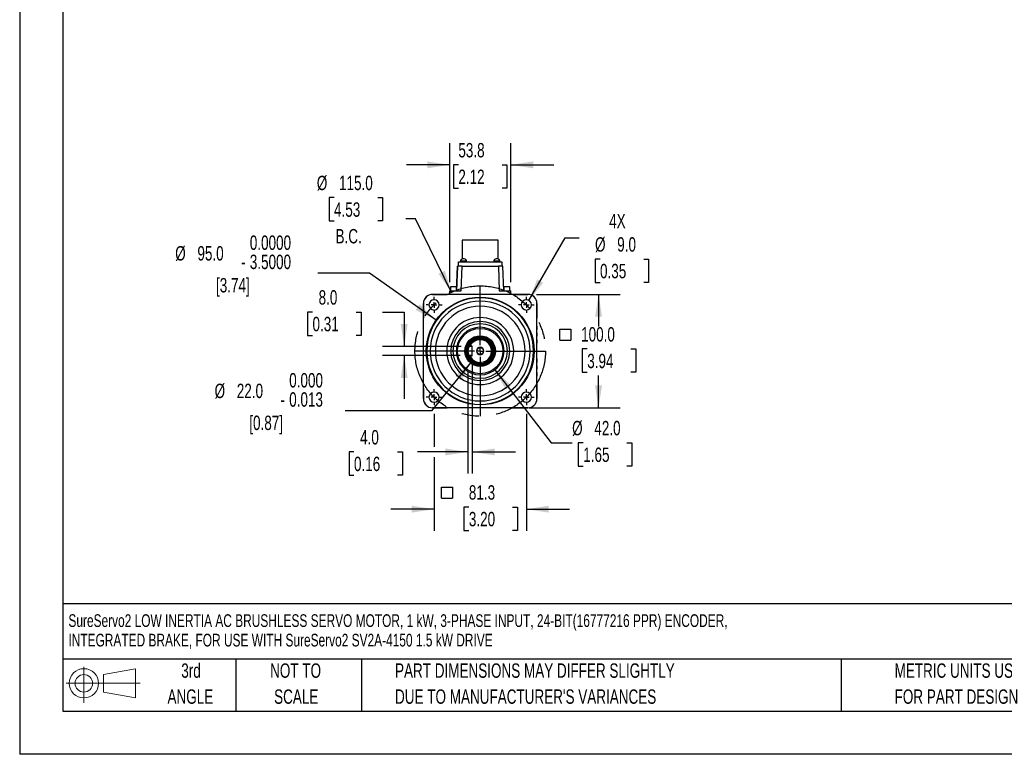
# Model space of a CAD drawing. Header units: millimetres. Extents: x 0 to 1676, y 0 to 1295.
# Tile 1 of 6: x 0 to 868, y 0 to 648. Entities that reach past the tile are written whole.
import ezdxf

# ---------------------------------------------------------------- set-up
doc = ezdxf.new("R2010")
doc.units = ezdxf.units.MM
doc.header["$LTSCALE"] = 6
doc.linetypes.add('CENTERX2', pattern=[20.32, 12.7, -2.54, 2.54, -2.54])
doc.layers.add('CENTER', color=40, linetype='CENTERX2')
doc.layers.add('SLD-DEFPOINTS', color=7, linetype='Continuous')
doc.layers.add('DIMENSIONS', color=140, linetype='Continuous', lineweight=25)
doc.layers.add('TEXT', color=140, linetype='Continuous', lineweight=25)
doc.styles.add('SLDTEXTSTYLE0', font='TXT', dxfattribs={"width": 0.7})
doc.dimstyles.new('SLDDIMSTYLE0', dxfattribs={"dimtxt": 12.948047, "dimasz": 19.812, "dimexe": 0, "dimexo": 0.0625, "dimgap": 3.237012, "dimtad": 0, "dimtih": 1, "dimtoh": 1, "dimrnd": 1e-09, "dimzin": 4, "dimdsep": 46, "dimtxsty": 'SLDTEXTSTYLE0', "dimsah": 1, "dimcen": 0, "dimadec": 0, "dimazin": 1, "dimtfac": 1, "dimtofl": 0, "dimtmove": 0, "dimatfit": 3, "dimfxl": 0, "dimfrac": 2, "dimtolj": 1, "dimtzin": 12, "dimarcsym": 0})
doc.dimstyles.new('SLDDIMSTYLE1', dxfattribs={"dimtxt": 12.948047, "dimasz": 19.812, "dimexe": 0, "dimexo": 0.0625, "dimgap": 3.237012, "dimtad": 0, "dimtih": 1, "dimtoh": 1, "dimrnd": 1e-09, "dimzin": 12, "dimdsep": 46, "dimtxsty": 'SLDTEXTSTYLE0', "dimsah": 1, "dimcen": 0.09, "dimadec": 0, "dimazin": 3, "dimtfac": 1, "dimtmove": 0, "dimatfit": 0, "dimfxl": 0, "dimfrac": 2, "dimtolj": 1, "dimtzin": 12, "dimarcsym": 0})
doc.dimstyles.new('SLDDIMSTYLE2', dxfattribs={"dimtxt": 12.948047, "dimasz": 19.812, "dimexe": 0, "dimexo": 0.0625, "dimgap": 3.237012, "dimtad": 0, "dimtih": 1, "dimtoh": 1, "dimrnd": 1e-09, "dimzin": 4, "dimdsep": 46, "dimtxsty": 'SLDTEXTSTYLE0', "dimsah": 1, "dimcen": 0.09, "dimadec": 0, "dimazin": 1, "dimtfac": 1, "dimtmove": 0, "dimatfit": 0, "dimfxl": 0, "dimfrac": 2, "dimtolj": 1, "dimtzin": 12, "dimarcsym": 0})
doc.dimstyles.new('SLDDIMSTYLE3', dxfattribs={"dimtxt": 12.948047, "dimasz": 19.812, "dimexe": 0, "dimexo": 0.0625, "dimgap": 3.237012, "dimtad": 0, "dimtih": 1, "dimtoh": 1, "dimrnd": 1e-09, "dimzin": 4, "dimdsep": 46, "dimtxsty": 'SLDTEXTSTYLE0', "dimsah": 1, "dimcen": 0.09, "dimadec": 0, "dimazin": 1, "dimtfac": 1, "dimtofl": 0, "dimtmove": 0, "dimatfit": 3, "dimfxl": 0, "dimfrac": 2, "dimtolj": 1, "dimtzin": 12, "dimarcsym": 0})
doc.dimstyles.new('SLDDIMSTYLE4', dxfattribs={"dimtxt": 12.948047, "dimasz": 19.812, "dimexe": 0, "dimexo": 0.0625, "dimgap": 3.237012, "dimtad": 0, "dimtih": 1, "dimtoh": 1, "dimrnd": 1e-09, "dimzin": 4, "dimdsep": 46, "dimtxsty": 'SLDTEXTSTYLE0', "dimsah": 1, "dimcen": 0, "dimadec": 0, "dimazin": 1, "dimtfac": 1, "dimtofl": 0, "dimtmove": 0, "dimatfit": 3, "dimfxl": 0, "dimfrac": 2, "dimtolj": 1, "dimtzin": 12, "dimarcsym": 0})
doc.dimstyles.new('SLDDIMSTYLE5', dxfattribs={"dimtxt": 12.948047, "dimasz": 19.812, "dimexe": 0, "dimexo": 0.0625, "dimgap": 3.237012, "dimtad": 0, "dimtih": 1, "dimtoh": 1, "dimrnd": 1e-09, "dimzin": 4, "dimdsep": 46, "dimtxsty": 'SLDTEXTSTYLE0', "dimsah": 1, "dimcen": 0, "dimadec": 0, "dimazin": 1, "dimtol": 1, "dimtm": 0.013, "dimtfac": 1, "dimtdec": 3, "dimtofl": 0, "dimtmove": 0, "dimatfit": 3, "dimfxl": 0, "dimfrac": 2, "dimtolj": 1, "dimtzin": 0, "dimarcsym": 0})
doc.dimstyles.new('SLDDIMSTYLE6', dxfattribs={"dimtxt": 12.948047, "dimasz": 19.812, "dimexe": 0, "dimexo": 0.0625, "dimgap": 3.237012, "dimtad": 0, "dimtih": 1, "dimtoh": 1, "dimrnd": 1e-09, "dimzin": 4, "dimdsep": 46, "dimtxsty": 'SLDTEXTSTYLE0', "dimsah": 1, "dimcen": 0, "dimadec": 0, "dimazin": 1, "dimtol": 1, "dimtm": 3.5, "dimtfac": 1, "dimtdec": 4, "dimtofl": 0, "dimtmove": 0, "dimatfit": 3, "dimfxl": 0, "dimfrac": 2, "dimtolj": 1, "dimtzin": 0, "dimarcsym": 0})

# ---------------------------------------------------------------- blocks, each defined once
blk = doc.blocks.new('Block11')
at = {"color": 7, "linetype": 'Continuous', "lineweight": 18}
for p, q in [((15.53, 31.86), (15.53, 0)), ((32.88, 25), (61.05, 30.19)), ((61.05, 30.19), (61.05, 4.39)), ((32.88, 9.58), (32.88, 25)), ((0, 17.29), (65.24, 17.29)), ((32.88, 9.58), (61.05, 4.39))]:
    blk.add_line(p, q, dxfattribs=at)
for radius in [12.9, 7.71]:
    blk.add_circle((15.53, 17.29), radius, dxfattribs=at)
blk = doc.blocks.new('Block12')
at = {"layer": 'SLD-DEFPOINTS'}
blk.add_blockref('Block11', (0, 0), dxfattribs=at)
blk = doc.blocks.new('SW_NOTE_0')
at = {"layer": 'TEXT', "color": 0, "linetype": 'CENTERX2', "lineweight": 18, "char_height": 11.2095, "attachment_point": 1, "style": 'SLDTEXTSTYLE0'}
for s, insert in [('SureServo2 LOW INERTIA AC BRUSHLESS SERVO MOTOR, 1 kW, 3-PHASE INPUT, 24-BIT(16777216 PPR) ENCODER,', (0, 14.45)), ('INTEGRATED BRAKE, FOR USE WITH SureServo2 SV2A-4150 1.5 kW DRIVE', (0, -2.76))]:
    blk.add_mtext(s, dxfattribs=dict(at, insert=insert))
blk = doc.blocks.new('SW_NOTE_0_3')
at = {"layer": 'TEXT', "color": 0, "linetype": 'CENTERX2', "lineweight": 18, "char_height": 12.7, "attachment_point": 1, "style": 'SLDTEXTSTYLE0'}
for s, insert in [('PART DIMENSIONS MAY DIFFER SLIGHTLY', (0, 16.37)), ("DUE TO MANUFACTURER'S VARIANCES", (0, -6.56))]:
    blk.add_mtext(s, dxfattribs=dict(at, insert=insert))
blk = doc.blocks.new('SW_NOTE_0_4')
at = {"layer": 'TEXT', "color": 0, "linetype": 'CENTERX2', "lineweight": 18, "char_height": 12.7, "attachment_point": 2, "style": 'SLDTEXTSTYLE0'}
for s, insert in [('NOT TO', (31.55, 16.37)), ('SCALE', (32.13, -6.56))]:
    blk.add_mtext(s, dxfattribs=dict(at, insert=insert))
blk = doc.blocks.new('SW_NOTE_0_5')
at = {"layer": 'TEXT', "color": 0, "linetype": 'CENTERX2', "lineweight": 18, "char_height": 12.7, "attachment_point": 2, "style": 'SLDTEXTSTYLE0'}
for s, insert in [('3rd', (13.89, 16.37)), ('ANGLE', (13.31, -6.56))]:
    blk.add_mtext(s, dxfattribs=dict(at, insert=insert))
blk = doc.blocks.new('SW_NOTE_0_6')
at = {"layer": 'TEXT', "color": 0, "linetype": 'CENTERX2', "lineweight": 18, "char_height": 12.7, "attachment_point": 1, "style": 'SLDTEXTSTYLE0'}
for s, insert in [('METRIC UNITS USED', (0, 16.37)), ('FOR PART DESIGN', (0, -6.56))]:
    blk.add_mtext(s, dxfattribs=dict(at, insert=insert))
blk = doc.blocks.new('_D')
at = {"layer": 'DIMENSIONS'}
for p, q in [((276.96, 490.86), (272.61, 490.86)), ((272.61, 490.86), (272.61, 470.28)), ((315.44, 490.86), (319.79, 490.86)), ((319.79, 490.86), (319.79, 470.28)), ((272.61, 470.28), (276.96, 470.28)), ((319.79, 470.28), (315.44, 470.28)), ((348.81, 472.06), (340.12, 472.06)), ((380.5, 407.22), (348.81, 472.06))]:
    blk.add_line(p, q, dxfattribs=at)
blk.add_solid([(380.5, 407.22), (374.53, 426.36), (369.06, 423.68)], dxfattribs=at)
at = {"layer": 'DIMENSIONS', "char_height": 12.7, "attachment_point": 1, "style": 'SLDTEXTSTYLE0'}
for s, insert in [('%%c', (261.8, 510.13)), ('115.0', (281.35, 510.13)), ('4.53', (276.96, 486.65)), ('B.C.', (278.31, 463.17))]:
    blk.add_mtext(s, dxfattribs=dict(at, insert=insert))
blk = doc.blocks.new('_D_1')
at = {"layer": 'DIMENSIONS'}
for p, q in [((448.65, 400.12), (480.59, 455.44)), ((480.59, 455.44), (493.09, 455.44)), ((511.31, 436.64), (506.96, 436.64)), ((506.96, 436.64), (506.96, 416.06)), ((549.79, 436.64), (554.13, 436.64)), ((554.13, 436.64), (554.13, 416.06)), ((506.96, 416.06), (511.31, 416.06)), ((554.13, 416.06), (549.79, 416.06))]:
    blk.add_line(p, q, dxfattribs=at)
blk.add_solid([(448.65, 400.12), (461.2, 415.75), (455.92, 418.8)], dxfattribs=at)
at = {"layer": 'DIMENSIONS', "char_height": 12.7, "attachment_point": 1, "style": 'SLDTEXTSTYLE0'}
for s, insert in [('4X', (519.37, 476.49)), ('%%c', (506.92, 455.91)), ('9.0', (526.47, 455.91)), ('0.35', (511.31, 432.43))]:
    blk.add_mtext(s, dxfattribs=dict(at, insert=insert))
blk = doc.blocks.new('_D_2')
at = {"layer": 'DIMENSIONS'}
for p, q in [((378.87, 416.38), (378.87, 538.78)), ((432.62, 416.38), (432.62, 538.78)), ((378.87, 519.73), (340.77, 519.73)), ((386.5, 519.73), (382.16, 519.73)), ((382.16, 519.73), (382.16, 499.15)), ((424.98, 519.73), (429.33, 519.73)), ((429.33, 519.73), (429.33, 499.15)), ((432.62, 519.73), (470.72, 519.73)), ((382.16, 499.15), (386.5, 499.15)), ((429.33, 499.15), (424.98, 499.15))]:
    blk.add_line(p, q, dxfattribs=at)
for points in [[(378.87, 519.73), (359.05, 522.77), (359.05, 516.68)], [(432.62, 519.73), (452.43, 516.68), (452.43, 522.77)]]:
    blk.add_solid(points, dxfattribs=at)
at = {"layer": 'DIMENSIONS', "char_height": 12.7, "attachment_point": 1, "style": 'SLDTEXTSTYLE0'}
for s, insert in [('53.8', (386.5, 539)), ('2.12', (386.5, 515.52))]:
    blk.add_mtext(s, dxfattribs=dict(at, insert=insert))
blk = doc.blocks.new('_D_3')
at = {"layer": 'DIMENSIONS'}
for p, q in [((258, 389.93), (253.65, 389.93)), ((253.65, 389.93), (253.65, 369.36)), ((296.47, 389.93), (300.82, 389.93)), ((300.82, 389.93), (300.82, 369.36)), ((319.81, 389.93), (338.8, 389.93)), ((338.8, 389.93), (338.8, 359.56)), ((253.65, 369.36), (258, 369.36)), ((300.82, 369.36), (296.47, 369.36)), ((389.03, 359.56), (319.75, 359.56)), ((388.07, 351.56), (319.75, 351.56)), ((338.8, 351.56), (338.8, 313.46))]:
    blk.add_line(p, q, dxfattribs=at)
for points in [[(338.8, 359.56), (341.84, 379.37), (335.75, 379.37)], [(338.8, 351.56), (335.75, 331.75), (341.84, 331.75)]]:
    blk.add_solid(points, dxfattribs=at)
at = {"layer": 'DIMENSIONS', "char_height": 12.7, "attachment_point": 1, "style": 'SLDTEXTSTYLE0'}
for s, insert in [('8.0', (263.38, 409.2)), ('0.31', (258, 385.73))]:
    blk.add_mtext(s, dxfattribs=dict(at, insert=insert))
blk = doc.blocks.new('_D_4')
at = {"layer": 'DIMENSIONS'}
for p, q in [((394.74, 347.94), (394.74, 346.65)), ((398.74, 343.74), (398.74, 247.58)), ((394.74, 337.5), (394.74, 247.58)), ((294.54, 266.63), (290.19, 266.63)), ((290.19, 266.63), (290.19, 246.05)), ((333.02, 266.63), (337.37, 266.63)), ((337.37, 266.63), (337.37, 246.05)), ((394.74, 266.63), (350.56, 266.63)), ((398.74, 266.63), (436.84, 266.63)), ((290.19, 246.05), (294.54, 246.05)), ((337.37, 246.05), (333.02, 246.05))]:
    blk.add_line(p, q, dxfattribs=at)
for points in [[(394.74, 266.63), (374.93, 269.67), (374.93, 263.58)], [(398.74, 266.63), (418.55, 263.58), (418.55, 269.67)]]:
    blk.add_solid(points, dxfattribs=at)
at = {"layer": 'DIMENSIONS', "char_height": 12.7, "attachment_point": 1, "style": 'SLDTEXTSTYLE0'}
for s, insert in [('4.0', (299.93, 285.9)), ('0.16', (294.54, 262.42))]:
    blk.add_mtext(s, dxfattribs=dict(at, insert=insert))
blk = doc.blocks.new('SW_SYMBOL_MOD_BOX')
at = {"layer": 'DIMENSIONS', "color": 0}
for p, q in [((1200, 1200), (1200, 4800)), ((1200, 4800), (4800, 4800)), ((4800, 4800), (4800, 1200)), ((1200, 1200), (4800, 1200))]:
    blk.add_line(p, q, dxfattribs=at)
blk = doc.blocks.new('_D_5')
at = {"layer": 'DIMENSIONS'}
for p, q in [((455.36, 405.56), (529.08, 405.56)), ((510.03, 405.56), (510.03, 377.22)), ((500.05, 357.38), (495.7, 357.38)), ((495.7, 357.38), (495.7, 336.8)), ((538.52, 357.38), (542.87, 357.38)), ((542.87, 357.38), (542.87, 336.8)), ((495.7, 336.8), (500.05, 336.8)), ((510.03, 305.56), (510.03, 333.91)), ((542.87, 336.8), (538.52, 336.8)), ((432.36, 305.56), (439.85, 305.56)), ((448.99, 305.56), (529.08, 305.56))]:
    blk.add_line(p, q, dxfattribs=at)
for points in [[(510.03, 405.56), (506.98, 385.75), (513.07, 385.75)], [(510.03, 305.56), (513.07, 325.37), (506.98, 325.37)]]:
    blk.add_solid(points, dxfattribs=at)
at = {"layer": 'DIMENSIONS', "xscale": 0.002688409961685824, "yscale": 0.002688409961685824, "zscale": 0.002688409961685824}
blk.add_blockref('SW_SYMBOL_MOD_BOX', (472.83, 362), dxfattribs=at)
at = {"layer": 'DIMENSIONS', "char_height": 12.7, "attachment_point": 1, "style": 'SLDTEXTSTYLE0'}
for s, insert in [('100.0', (494.66, 376.65)), ('3.94', (500.05, 353.18))]:
    blk.add_mtext(s, dxfattribs=dict(at, insert=insert))
blk = doc.blocks.new('_D_6')
at = {"layer": 'DIMENSIONS'}
for p, q in [((418.59, 338.95), (468.28, 274.71)), ((468.28, 274.71), (486.76, 274.71)), ((496.54, 274.71), (492.19, 274.71)), ((492.19, 274.71), (492.19, 254.13)), ((535.01, 274.71), (539.36, 274.71)), ((539.36, 274.71), (539.36, 254.13)), ((492.19, 254.13), (496.54, 254.13)), ((539.36, 254.13), (535.01, 254.13))]:
    blk.add_line(p, q, dxfattribs=at)
blk.add_solid([(418.59, 338.95), (428.3, 321.42), (433.12, 325.15)], dxfattribs=at)
at = {"layer": 'DIMENSIONS', "char_height": 12.7, "attachment_point": 1, "style": 'SLDTEXTSTYLE0'}
for s, insert in [('%%c', (486.76, 293.98)), ('42.0', (506.31, 293.98)), ('1.65', (496.54, 270.5))]:
    blk.add_mtext(s, dxfattribs=dict(at, insert=insert))
blk = doc.blocks.new('_D_7')
at = {"layer": 'DIMENSIONS'}
for p, q in [((365.08, 300.24), (365.08, 271.2)), ((446.4, 300.24), (446.4, 197.09)), ((365.08, 262.05), (365.08, 197.09)), ((395.77, 217.97), (391.42, 217.97)), ((391.42, 217.97), (391.42, 197.39)), ((434.24, 217.97), (438.59, 217.97)), ((438.59, 217.97), (438.59, 197.39)), ((365.08, 216.14), (326.98, 216.14)), ((446.4, 216.14), (484.5, 216.14)), ((391.42, 197.39), (395.77, 197.39)), ((438.59, 197.39), (434.24, 197.39))]:
    blk.add_line(p, q, dxfattribs=at)
for points in [[(365.08, 216.14), (345.27, 219.19), (345.27, 213.1)], [(446.4, 216.14), (466.21, 213.1), (466.21, 219.19)]]:
    blk.add_solid(points, dxfattribs=at)
at = {"layer": 'DIMENSIONS', "xscale": 0.002688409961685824, "yscale": 0.002688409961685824, "zscale": 0.002688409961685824}
blk.add_blockref('SW_SYMBOL_MOD_BOX', (368.55, 222.58), dxfattribs=at)
at = {"layer": 'DIMENSIONS', "char_height": 12.7, "attachment_point": 1, "style": 'SLDTEXTSTYLE0'}
for s, insert in [('81.3', (395.77, 237.24)), ('3.20', (395.77, 213.76))]:
    blk.add_mtext(s, dxfattribs=dict(at, insert=insert))
blk = doc.blocks.new('_D_8')
at = {"layer": 'DIMENSIONS'}
for p, q in [((398.79, 347.04), (362.7, 302.78)), ((362.7, 302.78), (286.71, 302.78))]:
    blk.add_line(p, q, dxfattribs=at)
blk.add_solid([(398.79, 347.04), (383.91, 333.61), (388.63, 329.76)], dxfattribs=at)
at = {"layer": 'DIMENSIONS', "char_height": 12.7, "attachment_point": 1, "style": 'SLDTEXTSTYLE0'}
for s, insert in [('0.000', (237.46, 336.14)), ('%%c', (171.75, 326.78)), ('22.0', (191.3, 326.78)), ('0.013', (237.46, 319.2)), ('-', (229.77, 319.2)), ('[0.87]', (202.3, 298.62))]:
    blk.add_mtext(s, dxfattribs=dict(at, insert=insert))
blk = doc.blocks.new('_D_9')
at = {"layer": 'DIMENSIONS'}
for p, q in [((308.23, 424.1), (262.78, 424.1)), ((366.88, 382.88), (308.23, 424.1))]:
    blk.add_line(p, q, dxfattribs=at)
blk.add_solid([(366.88, 382.88), (352.42, 396.76), (348.92, 391.77)], dxfattribs=at)
at = {"layer": 'DIMENSIONS', "char_height": 12.7, "attachment_point": 1, "style": 'SLDTEXTSTYLE0'}
for s, insert in [('0.0000', (202.76, 457.45)), ('%%c', (137.04, 448.09)), ('95.0', (156.59, 448.09)), ('3.5000', (202.76, 440.52)), ('-', (195.07, 440.52)), ('[3.74]', (172.98, 419.94))]:
    blk.add_mtext(s, dxfattribs=dict(at, insert=insert))
blk = doc.blocks.new('SW_CENTERMARKSYMBOL_0')
at = {"layer": 'CENTER', "color": 0}
for p, q in [((0, 5.08), (0, 57.54)), ((-5.08, 0), (-57.54, 0)), ((0, 0), (-2.54, 0)), ((0, 0), (0, 2.54)), ((0, 0), (0, -2.54)), ((0, 0), (2.54, 0)), ((5.08, 0), (57.54, 0)), ((0, -5.08), (0, -57.54))]:
    blk.add_line(p, q, dxfattribs=at)
blk = doc.blocks.new('SW_CENTERMARKSYMBOL_1')
at = {"layer": 'CENTER', "color": 0}
for p, q in [((0, 5.08), (0, 50.04)), ((-5.08, 0), (-50.04, 0)), ((0, 0), (-2.54, 0)), ((0, 0), (0, 2.54)), ((0, 0), (0, -2.54)), ((0, 0), (2.54, 0)), ((5.08, 0), (50.04, 0)), ((0, -5.08), (0, -50.04))]:
    blk.add_line(p, q, dxfattribs=at)
blk = doc.blocks.new('SW_CENTERMARKSYMBOL_2')
at = {"layer": 'CENTER', "color": 0}
for p, q in [((-5.08, 0), (-7.04, 0)), ((0, 0), (-2.54, 0)), ((0, 5.08), (0, 7.04)), ((0, 0), (0, 2.54)), ((0, 0), (0, -2.54)), ((0, 0), (2.54, 0)), ((5.08, 0), (7.04, 0)), ((0, -5.08), (0, -7.04))]:
    blk.add_line(p, q, dxfattribs=at)
blk = doc.blocks.new('SW_CENTERMARKSYMBOL_3')
at = {"layer": 'CENTER', "color": 0}
for p, q in [((-5.08, 0), (-7.04, 0)), ((0, 0), (-2.54, 0)), ((0, 5.08), (0, 7.04)), ((0, 0), (0, 2.54)), ((0, 0), (0, -2.54)), ((0, 0), (2.54, 0)), ((5.08, 0), (7.04, 0)), ((0, -5.08), (0, -7.04))]:
    blk.add_line(p, q, dxfattribs=at)
blk = doc.blocks.new('SW_CENTERMARKSYMBOL_4')
at = {"layer": 'CENTER', "color": 0}
for p, q in [((-5.08, 0), (-7.04, 0)), ((0, 0), (-2.54, 0)), ((0, 5.08), (0, 7.04)), ((0, 0), (0, 2.54)), ((0, 0), (0, -2.54)), ((0, 0), (2.54, 0)), ((5.08, 0), (7.04, 0)), ((0, -5.08), (0, -7.04))]:
    blk.add_line(p, q, dxfattribs=at)
blk = doc.blocks.new('SW_CENTERMARKSYMBOL_5')
at = {"layer": 'CENTER', "color": 0}
for p, q in [((-5.08, 0), (-7.04, 0)), ((0, 0), (-2.54, 0)), ((0, 5.08), (0, 7.04)), ((0, 0), (0, 2.54)), ((0, 0), (0, -2.54)), ((0, 0), (2.54, 0)), ((5.08, 0), (7.04, 0)), ((0, -5.08), (0, -7.04))]:
    blk.add_line(p, q, dxfattribs=at)

msp = doc.modelspace()

# ---------------------------------------------------------------- linework, layer by layer
at = {"color": 7, "linetype": 'Continuous'}
for p in [(0.015, 1295.416), (1676.415, 0.016)]:
    msp.add_line(p, (0.015, 0.016), dxfattribs=at)
for p, q in [((389.868, 453.312), (389.868, 436.701)), ((421.618, 453.312), (389.868, 453.312)), ((421.618, 436.701), (421.618, 453.312)), ((386.693, 430.262), (386.693, 434.262)), ((386.693, 434.262), (424.793, 434.262)), ((388.359, 434.762), (388.359, 434.262)), ((393.767, 434.762), (388.359, 434.762)), ((391.767, 436.762), (390.359, 436.762)), ((393.767, 434.262), (393.767, 434.762)), ((417.719, 434.762), (417.719, 434.262)), ((423.127, 434.762), (417.719, 434.762)), ((421.127, 436.762), (419.719, 436.762)), ((423.127, 434.262), (423.127, 434.762)), ((424.793, 434.262), (424.793, 430.262)), ((385.89, 430.262), (384.992, 408.762)), ((384.992, 408.762), (385.743, 430.262)), ((387.153, 430.262), (386.693, 430.262)), ((388.99, 408.762), (389.74, 430.262)), ((389.74, 430.262), (421.745, 430.262)), ((421.745, 430.262), (422.496, 408.762)), ((424.793, 430.262), (424.333, 430.262)), ((426.494, 408.762), (425.596, 430.262)), ((426.494, 408.762), (425.743, 430.262)), ((378.753, 405.562), (378.865, 408.762)), ((378.865, 408.762), (388.99, 408.762)), ((379.493, 412.262), (379.493, 408.762)), ((384.993, 412.262), (379.493, 412.262)), ((384.993, 408.781), (384.993, 412.262)), ((422.496, 408.762), (432.621, 408.762)), ((426.493, 412.262), (426.493, 408.781)), ((431.993, 412.262), (426.493, 412.262)), ((431.993, 408.762), (431.993, 412.262)), ((432.732, 405.562), (432.621, 408.762)), ((363.743, 405.538), (363.743, 405.559)), ((363.743, 405.559), (372.743, 405.559)), ((447.743, 405.538), (363.743, 405.538)), ((372.743, 405.559), (372.746, 405.562)), ((372.745, 405.562), (376.743, 405.562)), ((434.743, 405.562), (376.743, 405.562)), ((434.743, 405.562), (438.739, 405.562)), ((438.739, 405.562), (438.743, 405.559)), ((438.743, 405.559), (447.743, 405.559)), ((447.743, 405.559), (447.743, 405.538)), ((355.746, 397.562), (355.746, 388.562)), ((355.767, 397.562), (355.746, 397.562)), ((355.767, 313.562), (355.767, 397.562)), ((455.718, 313.562), (455.718, 397.562)), ((455.718, 397.562), (455.739, 397.562)), ((455.739, 397.562), (455.739, 388.562)), ((355.746, 388.561), (355.743, 388.559)), ((355.743, 388.559), (355.743, 384.562)), ((355.743, 377.562), (355.743, 384.562)), ((455.743, 388.559), (455.739, 388.562)), ((455.743, 388.559), (455.743, 384.562)), ((455.743, 377.562), (455.743, 384.562)), ((355.743, 374.562), (355.743, 377.562)), ((355.743, 371.562), (355.743, 374.562)), ((455.743, 377.562), (455.743, 374.562)), ((455.743, 371.562), (455.743, 374.562)), ((355.743, 368.562), (355.743, 371.562)), ((355.743, 365.562), (355.743, 368.562)), ((355.743, 362.562), (355.743, 365.562)), ((455.743, 371.562), (455.743, 368.562)), ((455.743, 365.562), (455.743, 368.562)), ((455.743, 365.562), (455.743, 362.562)), ((355.743, 348.562), (355.743, 362.562)), ((395.694, 359.562), (395.563, 359.757)), ((395.573, 359.759), (396.666, 359.757)), ((395.694, 359.562), (396.654, 359.562)), ((396.654, 359.562), (396.662, 359.763)), ((398.743, 359.562), (396.654, 359.562)), ((398.743, 359.762), (396.662, 359.761)), ((398.743, 351.362), (398.743, 359.762)), ((455.743, 348.562), (455.743, 362.562)), ((355.743, 345.562), (355.743, 348.562)), ((395.57, 351.377), (395.694, 351.562)), ((396.666, 351.367), (395.571, 351.376)), ((395.694, 351.562), (396.654, 351.562)), ((396.662, 351.362), (396.654, 351.562)), ((398.743, 351.562), (396.654, 351.562)), ((396.662, 351.362), (398.743, 351.362)), ((455.743, 348.562), (455.743, 345.562)), ((355.743, 342.562), (355.743, 345.562)), ((355.743, 339.562), (355.743, 342.562)), ((355.743, 336.562), (355.743, 339.562)), ((455.743, 342.562), (455.743, 345.562)), ((455.743, 342.562), (455.743, 339.562)), ((455.743, 336.562), (455.743, 339.562)), ((355.743, 333.562), (355.743, 336.562)), ((355.743, 326.562), (355.743, 333.562)), ((455.743, 336.562), (455.743, 333.562)), ((455.743, 326.562), (455.743, 333.562)), ((355.743, 322.565), (355.743, 326.562)), ((355.746, 322.562), (355.743, 322.566)), ((355.746, 322.562), (355.746, 313.562)), ((455.743, 322.566), (455.739, 322.562)), ((455.739, 322.563), (455.739, 313.562)), ((455.743, 326.562), (455.743, 322.566)), ((355.746, 313.562), (355.767, 313.562)), ((455.739, 313.562), (455.718, 313.562)), ((363.743, 305.587), (363.743, 305.566)), ((447.743, 305.587), (363.743, 305.587)), ((363.743, 305.566), (372.743, 305.566)), ((372.744, 305.566), (372.746, 305.562)), ((372.746, 305.562), (376.743, 305.562)), ((383.743, 305.562), (376.743, 305.562)), ((386.743, 305.562), (383.743, 305.562)), ((389.743, 305.562), (386.743, 305.562)), ((392.743, 305.562), (389.743, 305.562)), ((395.743, 305.562), (392.743, 305.562)), ((398.743, 305.562), (395.743, 305.562)), ((412.743, 305.562), (398.743, 305.562)), ((415.743, 305.562), (412.743, 305.562)), ((418.743, 305.562), (415.743, 305.562)), ((421.743, 305.562), (418.743, 305.562)), ((424.743, 305.562), (421.743, 305.562)), ((427.743, 305.562), (424.743, 305.562)), ((434.743, 305.562), (427.743, 305.562)), ((438.739, 305.562), (434.743, 305.562)), ((438.739, 305.562), (438.743, 305.566)), ((438.743, 305.566), (447.743, 305.566)), ((447.743, 305.566), (447.743, 305.587))]:
    msp.add_line(p, q)
at = {"flags": 128}
for points in [[(386.693, 430.262), (386.214, 430.262), (385.89, 430.262)], [(389.74, 430.262), (388.326, 430.262), (387.153, 430.262)], [(424.333, 430.262), (423.16, 430.262), (421.745, 430.262)], [(425.596, 430.262), (425.272, 430.262), (424.793, 430.262)]]:
    msp.add_lwpolyline(points, dxfattribs=at)
for radius in [47.5, 20, 13.5, 12.991, 12.5, 12.25, 3]:
    msp.add_circle((405.743, 355.562), radius)
for centre, radius, start, end in [((390.359, 434.762), 2, 90, 180), ((391.767, 434.762), 2, 360, 90), ((419.719, 434.762), 2, 90, 180), ((421.127, 434.762), 2, 360, 90), ((363.743, 397.562), 7.997, 90, 180), ((363.743, 397.562), 7.976, 90, 180), ((405.743, 355.562), 47, 0, 180), ((365.084, 396.221), 4.5, 0, 180), ((405.743, 355.562), 44, 0, 180), ((446.402, 396.221), 4.5, 0, 180), ((447.743, 397.562), 7.997, 0, 90), ((447.743, 397.562), 7.976, 0, 90), ((365.084, 396.221), 4.5, 180, 0), ((405.743, 355.562), 39.5, 0, 180), ((446.402, 396.221), 4.5, 180, 0), ((405.743, 355.562), 29.5, 0, 180), ((405.743, 355.562), 26, 0, 180), ((405.743, 355.562), 24, 0, 180), ((405.743, 355.562), 21, 90, 270), ((405.743, 355.562), 21, 270, 90), ((405.743, 355.562), 12.375, 90, 270), ((405.743, 355.562), 11.673, 90, 270), ((405.743, 355.562), 11, 202.368613, 90), ((405.743, 355.562), 11, 90, 157.575699), ((405.743, 355.562), 10, 90.000711, 155.196535), ((405.743, 355.563), 10, 204.805706, 90.000798), ((405.743, 355.562), 12.375, 270, 90), ((405.743, 355.562), 11.673, 270, 90), ((405.743, 355.562), 11, 158.043202, 201.949928), ((405.996, 355.562), 11.051, 159.216378, 200.789917), ((405.743, 355.562), 3.289, 90, 270), ((405.743, 355.562), 3.289, 270, 90), ((405.743, 355.562), 47, 180, 0), ((405.743, 355.562), 44, 180, 0), ((405.743, 355.562), 39.5, 180, 0), ((405.743, 355.562), 29.5, 180, 0), ((405.743, 355.562), 26, 180, 0), ((405.743, 355.562), 24, 180, 0), ((363.743, 313.562), 7.997, 180, 270), ((363.743, 313.562), 7.976, 180, 270), ((365.084, 314.904), 4.5, 0, 180), ((365.084, 314.904), 4.5, 180, 0), ((446.402, 314.904), 4.5, 0, 180), ((446.402, 314.904), 4.5, 180, 0), ((447.743, 313.562), 7.976, 270, 0), ((447.743, 313.562), 7.997, 270, 0.000004)]:
    msp.add_arc(centre, radius, start, end)
at = {"color": 179, "linetype": 'Continuous', "lineweight": 18}
msp.add_arc((405.743, 355.562), 21, 162.036175, 197.96218, dxfattribs=at)
at = {"layer": 'CENTER'}
msp.add_circle((405.743, 355.562), 57.5, dxfattribs=at)
at = {"layer": 'TEXT'}
for p, q in [((38.1, 1257.3), (38.1, 38.1)), ((1638.3, 132.757), (38.1, 132.757)), ((1638.3, 83.82), (38.1, 83.82)), ((190.5, 83.82), (190.5, 38.1)), ((301.27, 83.82), (301.27, 38.1)), ((723.879, 83.82), (723.879, 38.1)), ((38.1, 38.1), (1638.3, 38.1))]:
    msp.add_line(p, q, dxfattribs=at)

# ---------------------------------------------------------------- block references
at = {"layer": 'CENTER'}
for name, p in [('SW_CENTERMARKSYMBOL_0', (405.743, 355.562)), ('SW_CENTERMARKSYMBOL_1', (405.743, 355.562)), ('SW_CENTERMARKSYMBOL_2', (365.084, 396.221)), ('SW_CENTERMARKSYMBOL_3', (446.402, 396.221)), ('SW_CENTERMARKSYMBOL_4', (365.084, 314.904)), ('SW_CENTERMARKSYMBOL_5', (446.402, 314.904))]:
    msp.add_blockref(name, p, dxfattribs=at)
at = {"layer": 'SLD-DEFPOINTS'}
msp.add_blockref('Block12', (41.028, 45.323), dxfattribs=at)
at = {"layer": 'TEXT', "linetype": 'CENTERX2', "lineweight": 18}
for name, p in [('SW_NOTE_0', (42.952, 109.051)), ('SW_NOTE_0_5', (137.084, 63.813)), ('SW_NOTE_0_4', (211.543, 63.813)), ('SW_NOTE_0_3', (330.716, 63.813)), ('SW_NOTE_0_6', (770.87, 63.813))]:
    msp.add_blockref(name, p, dxfattribs=at)

# ---------------------------------------------------------------- dimensions: what is measured, and where the dimension line sits
at = {"layer": 'DIMENSIONS'}
for base, p1, p2, angle, dimstyle, picture, middle in [((378.865, 519.726), (432.621, 408.762), (378.865, 408.762), 0, 'SLDDIMSTYLE1', '_D_2', (405.743, 519.726)), ((338.795, 351.562), (396.654, 359.562), (395.694, 351.562), 270.000014, 'SLDDIMSTYLE2', '_D_3', (338.795, 389.934))]:
    dim = msp.add_linear_dim(base=base, p1=p1, p2=p2, angle=angle, dimstyle=dimstyle, dxfattribs=at)
    dim.commit()
    dim.dimension.update_dxf_attribs({"geometry": picture, "text_midpoint": middle, "dimtype": 160})
for p1, p2, text, dimstyle, picture, middle in [((430.99, 303.902), (380.495, 407.223), '<>\\PB.C.', 'SLDDIMSTYLE0', '_D', (296.2, 480.57)), ((444.152, 392.324), (448.652, 400.118), '4X\\P<>', 'SLDDIMSTYLE0', '_D_1', (530.549, 446.928)), ((444.605, 328.25), (366.881, 382.875), '<>\\P[3.74]', 'SLDDIMSTYLE6', '_D_9', (199.909, 430.789)), ((412.695, 364.087), (398.791, 347.038), '<>\\P[0.87]', 'SLDDIMSTYLE5', '_D_8', (229.228, 309.476))]:
    dim = msp.add_diameter_dim_2p(p1=p1, p2=p2, text=text, dimstyle=dimstyle, dxfattribs=at)
    dim.commit()
    dim.dimension.update_dxf_attribs({"geometry": picture, "text_midpoint": middle, "dimtype": 163})
dim = msp.add_linear_dim(base=(510.025, 405.559), p1=(424.743, 305.562), p2=(447.743, 405.559), angle=270, text='{\\fGDT;o}<>', dimstyle='SLDDIMSTYLE3', dxfattribs=at)
dim.commit()
dim.dimension.update_dxf_attribs({"geometry": '_D_5', "text_midpoint": (510.025, 355.561), "dimtype": 160})
dim = msp.add_diameter_dim_2p(p1=(392.894, 372.173), p2=(418.591, 338.951), dimstyle='SLDDIMSTYLE4', dxfattribs=at)
dim.commit()
dim.dimension.update_dxf_attribs({"geometry": '_D_6', "text_midpoint": (515.775, 274.71), "dimtype": 163})
dim = msp.add_linear_dim(base=(394.743, 266.627), p1=(398.743, 351.362), p2=(394.743, 355.562), dimstyle='SLDDIMSTYLE2', dxfattribs=at)
dim.commit()
dim.dimension.update_dxf_attribs({"geometry": '_D_4', "text_midpoint": (313.779, 266.627), "dimtype": 160})
dim = msp.add_linear_dim(base=(365.084, 216.144), p1=(446.402, 307.864), p2=(365.084, 307.864), text='{\\fGDT;o}<>', dimstyle='SLDDIMSTYLE1', dxfattribs=at)
dim.commit()
dim.dimension.update_dxf_attribs({"geometry": '_D_7', "text_midpoint": (405.743, 216.144), "dimtype": 160})

doc.saveas('drawing.dxf')
